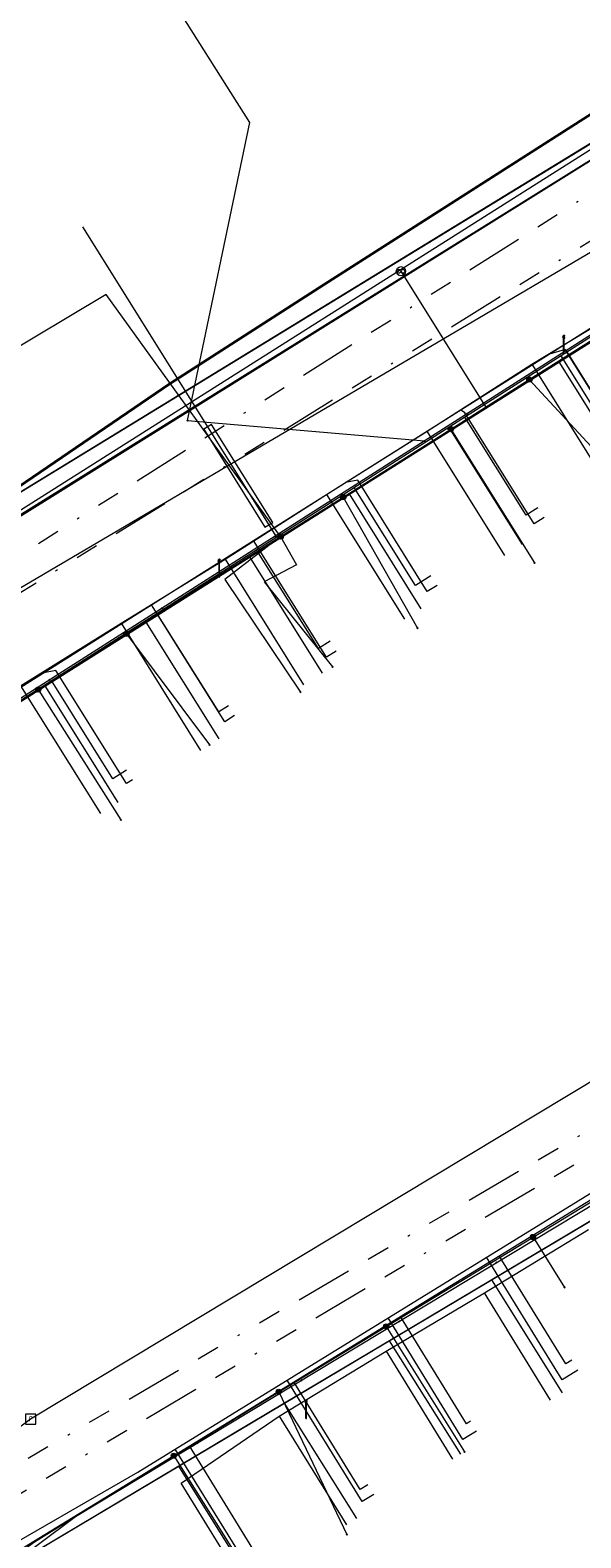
# Model space of a CAD drawing. Header units: metres. Extents: x 151922 to 154458, y 463415 to 464223.
# Tile 31 of 164: x 152452 to 152476, y 463786 to 463852. Entities that reach past the tile are written whole.
import ezdxf
from ezdxf.enums import TextEntityAlignment as Align
from ezdxf.lldxf.tags import DXFTag

# ---------------------------------------------------------------- set-up
doc = ezdxf.new("R2010")
doc.units = ezdxf.units.M
doc.linetypes.add('RI-OVERIG-SO', pattern=[17, 5, -2, 2, -2, 0, -2, 2, -2])
doc.layers.get('0').update_dxf_attribs({"lineweight": 9})
for name, color, linetype, lineweight in [('B-PV-KL-DATA-G', 90, 'KL-DATA-SO', 9), ('B-PV-KL-DATA_HULPSTUK-S', 90, 'Continuous', 9), ('B-PV-KL-DATA_KABELBED-G', 90, 'Continuous', 9), ('B-PV-KL-ET_HS-G', 10, 'KL-HS-SO', 9), ('B-PV-KL-ET_LS-G', 190, 'KL-LS-SO', 9), ('B-PV-KL-ET_LS-S', 190, 'Continuous', 9), ('B-PV-KL-ET_LS_MANTELBUIS-G', 190, 'Continuous', 9), ('B-PV-KL-GAS_LD-G', 50, 'KL-GAS_LD-SO', 9), ('B-PV-KL-WATER-G', 170, 'KL-WATER-SO', 9), ('B-PV-KL-WATER_HULPSTUK-S', 170, 'Continuous', 9), ('B-PV-OG-INFO-S', 7, 'Continuous', 9), ('B-PV-RI-OVERIG_RIOOLPUT_INSPECTIE-S', 10, 'Continuous', 9), ('B-PV-RI-VRIJVERVAL-G', 210, 'RI-OVERIG-SO', 9)]:
    doc.layers.add(name, color=color, linetype=linetype, lineweight=lineweight)
doc.styles.add('NLCS-ISO', font='txt')
doc.styles.get("Standard").update_dxf_attribs({"font": 'arial.ttf'})
tags = doc.linetypes.add('KL-DATA-SO', pattern='A,4,-1,[101,NLCS.SHX,S=0.5,R=0,X=0,Y=0],-1,4,-1,["D",Standard,S=1,R=0,X=-0.25,Y=-0.5],-1.5', length=12.5).pattern_tags.tags
tags[18] = DXFTag(74, 10)
tags = doc.linetypes.add('KL-GAS_LD-SO', pattern='A,4,-1,[69,NLCS.SHX,S=0.5,R=0,X=0,Y=0],-1,4,-1,["L",Standard,S=1,R=0,X=0.25,Y=-0.5],-2', length=13).pattern_tags.tags
tags[18] = DXFTag(74, 10)
tags = doc.linetypes.add('KL-HS-SO', pattern='A,4,-1,[103,NLCS.SHX,S=0.75,R=0,X=0,Y=0],-1,4,-1,["H",Standard,S=1,R=0,X=0,Y=-0.5],-2', length=13).pattern_tags.tags
tags[18] = DXFTag(74, 10)
tags = doc.linetypes.add('KL-LS-SO', pattern='A,4,-1,[103,NLCS.SHX,S=0.75,R=0,X=0,Y=0],-1,4,-1,["L",Standard,S=1,R=0,X=0,Y=-0.5],-2', length=13).pattern_tags.tags
tags[18] = DXFTag(74, 10)
doc.linetypes.add('KL-WATER-SO', pattern='A,7,-0.5,[168,NLCS.SHX,S=0.75,R=0,X=0.75,Y=0],-2', length=9.5)

# ---------------------------------------------------------------- blocks, each defined once
blk = doc.blocks.new('SKL-WTB_HULP_OVERLENGTE-SO')
at = {"color": 0, "linetype": 'ByBlock', "lineweight": 18}
for centre, radius in [((0, 0), 1), ((-0.42, 0), 0.417), ((0.42, 0), 0.417)]:
    blk.add_circle(centre, radius, dxfattribs=at)
at = {"color": 0, "linetype": 'ByBlock', "lineweight": 18, "style": 'NLCS-ISO', "flags": 1}
for tag, p in [('TYPE', (1.5, 0)), ('OMSCHRIJVING', (1.5, -3)), ('LABEL', (1.5, -1.5))]:
    blk.add_attdef(tag, p, '', height=1, dxfattribs=at)
blk = doc.blocks.new('SKL-WTB_HULP_OVERIG-SO')
at = {"color": 0, "linetype": 'ByBlock', "lineweight": 18}
for points in [[(-0.14, 0.14), (0.14, -0.14)], [(0.14, 0.14), (-0.14, -0.14)]]:
    blk.add_lwpolyline(points, dxfattribs=at)
at = {"color": 0, "linetype": 'ByBlock', "lineweight": 18, "style": 'NLCS-ISO', "flags": 1}
for tag, p in [('TYPE', (1.5, 0)), ('OMSCHRIJVING', (1.5, -3)), ('LABEL', (1.5, -1.5))]:
    blk.add_attdef(tag, p, '', height=1, dxfattribs=at)
blk = doc.blocks.new('SKL-WTB_HULP_MOF-SO')
at = {"linetype": 'ByBlock', "lineweight": 18}
h = blk.add_hatch(color=0, dxfattribs=at)
h.dxf.hatch_style = 1
h.paths.add_polyline_path([(-0.5625, 0, 1), (0.5625, 0, 1)])
at = {"color": 0, "linetype": 'ByBlock', "lineweight": 18}
blk.add_circle((0, 0), 0.5625, dxfattribs=at)
at = {"color": 0, "linetype": 'ByBlock', "lineweight": 18, "style": 'NLCS-ISO', "flags": 1}
for tag, p in [('TYPE', (1.5, 0)), ('OMSCHRIJVING', (1.5, -3)), ('LABEL', (1.5, -1.5))]:
    blk.add_attdef(tag, p, '', height=1, dxfattribs=at)
blk = doc.blocks.new('SKL-ET_LS_MAST-SO')
for p, q in [((-0.05, 2.07), (0.05, 2.07)), ((-0.05, -2), (0.05, -2))]:
    blk.add_line(p, q)
for points in [[(-0.18, 1.76), (-0.22, 1.76), (-0.22, 1.84), (-0.18, 1.84), (-0.18, 1.79)], [(-0.18, 1.49), (-0.22, 1.49), (-0.22, 1.57), (-0.18, 1.57), (-0.18, 1.52)], [(-0.18, 1.79), (-0.05, 1.79)], [(-0.18, 1.76), (-0.05, 1.76)], [(-0.18, 1.52), (-0.05, 1.52)], [(-0.18, 1.49), (-0.05, 1.49)], [(-0.05, -2), (-0.05, 2.07)], [(0.05, -2), (0.05, 2.07)], [(0.18, 1.92), (0.05, 1.92)], [(0.18, 1.89), (0.05, 1.89)], [(0.18, 1.66), (0.05, 1.66)], [(0.18, 1.63), (0.05, 1.63)], [(0.18, 1.39), (0.05, 1.39)], [(0.18, 1.36), (0.05, 1.36)], [(0.18, 1.89), (0.22, 1.89), (0.22, 1.97), (0.18, 1.97), (0.18, 1.92)], [(0.18, 1.63), (0.22, 1.63), (0.22, 1.71), (0.18, 1.71), (0.18, 1.66)], [(0.18, 1.36), (0.22, 1.36), (0.22, 1.44), (0.18, 1.44), (0.18, 1.39)]]:
    blk.add_lwpolyline(points)
blk = doc.blocks.new('SRI-PUT_INSPECTIEPUT_RIOOLPUT-SO')
at = {"color": 0, "linetype": 'ByBlock', "lineweight": 18}
blk.add_lwpolyline([(-1.12, -1.12), (1.12, -1.12), (1.12, 1.12), (-1.12, 1.12)], close=True, dxfattribs=at)
at = {"color": 0, "linetype": 'ByBlock', "lineweight": 18, "style": 'NLCS-ISO'}
blk.add_text('r', height=1.5, dxfattribs=at).set_placement((0, 0.28), align=Align.MIDDLE_CENTER)
blk = doc.blocks.new('SOG-INFO_OVERIG-SO')
at = {"color": 0, "linetype": 'ByBlock', "lineweight": 18}
for points in [[(-0.14, 0.14), (0.14, -0.14)], [(0.14, 0.14), (-0.14, -0.14)]]:
    blk.add_lwpolyline(points, dxfattribs=at)
at = {"color": 0, "linetype": 'ByBlock', "lineweight": 18, "style": 'NLCS-ISO', "flags": 1}
for tag, p in [('TYPE', (1.5, 0)), ('OMSCHRIJVING', (1.5, -3)), ('LABEL', (1.5, -1.5))]:
    blk.add_attdef(tag, p, '', height=1, dxfattribs=at)

msp = doc.modelspace()

# ---------------------------------------------------------------- linework, layer by layer
at = {"layer": 'B-PV-KL-DATA-G', "ltscale": 0.5, "flags": 128}
for points in [[(153877.43, 463906.662), (153877.06, 463906.08), (153874.95, 463902.62), (153874.94, 463898.12), (153871.01, 463892.3), (153856.77, 463870.24), (153856.7, 463870.13), (153854.23, 463866.95), (153851.57, 463865.42), (153848.2, 463864.06), (153847.02, 463863.94), (153844.66, 463863.83), (153841.62, 463864.6), (153837.27, 463866.22), (153836.38, 463866.55), (153835.4, 463866.92), (153826.33, 463870.31), (153800.8, 463879.24), (153796.14, 463880.95), (153763.59, 463894.65), (153742.96, 463902.22), (153733.52, 463906.26), (153707.22, 463915.57), (153683.51, 463924.12), (153673.06, 463927.92), (153648.86, 463935.61), (153611.35, 463947.24), (153593.91, 463952.47), (153555.86, 463963.18), (153551.65, 463963.92), (153548.16, 463962.41), (153515.7, 463971.91), (153514.11, 463972.35), (153512.71, 463972.72), (153512.04, 463973.1), (153511.58, 463973.48), (153510.95, 463974.02), (153510.49, 463974.65), (153510.28, 463975.36), (153509.99, 463976.28), (153509.9, 463978.2), (153510.74, 463988.17), (153509.49, 463988.63), (153490.94, 463995.23), (153490.55, 463995.34), (153489.22, 463991.64), (153489.01, 463990.64), (153488.55, 463989.75), (153486.13, 463983.01), (153485.74, 463981.93), (153475.03, 463984.84), (153461.15, 463988.43), (153451.5, 463991.05), (153429.03, 463996.77), (153399.75, 464004.24), (153302.57, 464029.13), (153293.26, 464031.34), (153289.88, 464032.18), (153258.15, 464041), (153240.95, 464043.36), (153235.31, 464044.41), (153206.3, 464052.48), (153200.52, 464054.09), (153192.59, 464056.29), (153164.13, 464061.46), (153155.45, 464063.21), (153154.69, 464063.34), (153148.76, 464064.42), (153140.52, 464065.84), (153139.17, 464066.08), (153133.79, 464064.99), (153127.44, 464066.59), (153127.39, 464066.69), (153127.31, 464066.81), (153127.27, 464067.01), (153127.23, 464067.17), (153127.17, 464067.32), (153127.11, 464067.45), (153126.94, 464067.56), (153126.64, 464067.64), (153126.39, 464067.6), (153126.05, 464067.56), (153125.69, 464067.42), (153125.23, 464066.99), (153085, 464076.1), (153081.44, 464076.04), (153074.8, 464076.99), (153045.54, 464080.22), (153036.62, 464080.2), (152951.91, 464079.96), (152947.52, 464079.15), (152944.88, 464078.96), (152943.88, 464078.89), (152942.88, 464078.81), (152930.01, 464077.88), (152880.98, 464073.28), (152874.3, 464073.75), (152874.09, 464073.76), (152873.11, 464073.64), (152865.09, 464072.7), (152857.12, 464070.4), (152849.6, 464069.01), (152849.6, 464068.4), (152850.98, 464043.3), (152851.01, 464042.43), (152841.99, 464041.6), (152834.16, 464041.02), (152824.23, 464039.81), (152813.36, 464038.61), (152800.26, 464036.41), (152792.27, 464035.19), (152773.17, 464031.63), (152764.19, 464029.82), (152755.51, 464027.89), (152742.85, 464024.92), (152726.67, 464020.3), (152715.42, 464017.02), (152696.33, 464011.49), (152675.4, 464003.4), (152662.1, 463996.3), (152625.3, 463984.05), (152611.36, 463980.89), (152596.35, 463974.21), (152587.23, 463970.11), (152578.47, 463966.04), (152572.37, 463962.96), (152566.27, 463959.95), (152556.2, 463954.95), (152548.37, 463950.99), (152546.26, 463949.77), (152539.39, 463946.05), (152531.36, 463941.5), (152521.16, 463935.41), (152520.61, 463934.89), (152517.27, 463932.71), (152512.41, 463929.35), (152506.36, 463923.2), (152509.95, 463918.86), (152511.27, 463916.2), (152512.18, 463903.27), (152509.34, 463902.7), (152485.33, 463892.91), (152484.34, 463892.46), (152484.42, 463892.22), (152486.36, 463887.87), (152499.34, 463861.11), (152495.13, 463858.41), (152489.27, 463854.78), (152436.75, 463822.68), (152428.41, 463816.85), (152425.25, 463816.2), (152404.26, 463800.73), (152391.26, 463791.13), (152381.61, 463782.44), (152378.03, 463779.76), (152341.53, 463752.67), (152330.76, 463744.01), (152322.89, 463742.36), (152314.733, 463735.813)], [(153877.43, 463906.662), (153877.06, 463906.08), (153874.95, 463902.62), (153874.94, 463898.12), (153871.01, 463892.3), (153856.77, 463870.24), (153856.7, 463870.13), (153854.23, 463866.95), (153851.57, 463865.42), (153848.2, 463864.06), (153847.02, 463863.94), (153844.66, 463863.83), (153841.62, 463864.6), (153837.27, 463866.22), (153836.38, 463866.55), (153835.4, 463866.92), (153826.33, 463870.31), (153800.8, 463879.24), (153796.14, 463880.95), (153763.59, 463894.65), (153742.96, 463902.22), (153733.52, 463906.26), (153707.22, 463915.57), (153683.51, 463924.12), (153673.06, 463927.92), (153648.86, 463935.61), (153611.35, 463947.24), (153593.91, 463952.47), (153555.86, 463963.18), (153551.65, 463963.92), (153548.16, 463962.41), (153515.7, 463971.91), (153514.11, 463972.35), (153512.71, 463972.72), (153512.04, 463973.1), (153511.58, 463973.48), (153510.95, 463974.02), (153510.49, 463974.65), (153510.28, 463975.36), (153509.99, 463976.28), (153509.9, 463978.2), (153510.74, 463988.17), (153509.49, 463988.63), (153490.94, 463995.23), (153490.55, 463995.34), (153489.22, 463991.64), (153489.01, 463990.64), (153488.55, 463989.75), (153486.13, 463983.01), (153485.74, 463981.93), (153475.03, 463984.84), (153461.15, 463988.43), (153451.5, 463991.05), (153429.03, 463996.77), (153399.75, 464004.24), (153302.57, 464029.13), (153293.26, 464031.34), (153289.88, 464032.18), (153258.15, 464041), (153240.95, 464043.36), (153235.31, 464044.41), (153206.3, 464052.48), (153200.52, 464054.09), (153192.59, 464056.29), (153164.13, 464061.46), (153155.45, 464063.21), (153154.69, 464063.34), (153148.76, 464064.42), (153140.52, 464065.84), (153139.17, 464066.08), (153133.79, 464064.99), (153127.44, 464066.59), (153127.39, 464066.69), (153127.31, 464066.81), (153127.27, 464067.01), (153127.23, 464067.17), (153127.17, 464067.32), (153127.11, 464067.45), (153126.94, 464067.56), (153126.64, 464067.64), (153126.39, 464067.6), (153126.05, 464067.56), (153125.69, 464067.42), (153125.23, 464066.99), (153085, 464076.1), (153081.44, 464076.04), (153074.8, 464076.99), (153045.54, 464080.22), (153036.62, 464080.2), (152951.91, 464079.96), (152947.52, 464079.15), (152944.88, 464078.96), (152943.88, 464078.89), (152942.88, 464078.81), (152930.01, 464077.88), (152880.98, 464073.28), (152874.3, 464073.75), (152874.09, 464073.76), (152873.11, 464073.64), (152865.09, 464072.7), (152857.12, 464070.4), (152849.6, 464069.01), (152849.6, 464068.4), (152850.98, 464043.3), (152851.01, 464042.43), (152841.99, 464041.6), (152834.16, 464041.02), (152824.23, 464039.81), (152813.36, 464038.61), (152800.26, 464036.41), (152792.27, 464035.19), (152773.17, 464031.63), (152764.19, 464029.82), (152755.51, 464027.89), (152742.85, 464024.92), (152726.67, 464020.3), (152715.42, 464017.02), (152696.33, 464011.49), (152675.4, 464003.4), (152662.1, 463996.3), (152625.3, 463984.05), (152611.36, 463980.89), (152596.35, 463974.21), (152587.23, 463970.11), (152578.47, 463966.04), (152572.37, 463962.96), (152566.27, 463959.95), (152556.2, 463954.95), (152548.37, 463950.99), (152546.26, 463949.77), (152539.39, 463946.05), (152531.36, 463941.5), (152521.16, 463935.41), (152520.61, 463934.89), (152517.27, 463932.71), (152512.41, 463929.35), (152506.36, 463923.2), (152509.95, 463918.86), (152511.27, 463916.2), (152512.18, 463903.27), (152509.34, 463902.7), (152485.33, 463892.91), (152484.34, 463892.46), (152484.42, 463892.22), (152486.36, 463887.87), (152499.34, 463861.11), (152495.13, 463858.41), (152489.27, 463854.78), (152436.75, 463822.68), (152428.41, 463816.85), (152425.25, 463816.2), (152404.26, 463800.73), (152391.26, 463791.13), (152381.61, 463782.44), (152378.03, 463779.76), (152341.53, 463752.67), (152330.76, 463744.01), (152322.89, 463742.36), (152314.733, 463735.812)], [(153877.43, 463906.662), (153877.06, 463906.08), (153874.95, 463902.62), (153874.94, 463898.12), (153871.01, 463892.3), (153856.7, 463870.13), (153854.23, 463866.95), (153851.57, 463865.42), (153848.2, 463864.06), (153844.66, 463863.83), (153841.62, 463864.6), (153836.38, 463866.55), (153835.4, 463866.92), (153826.33, 463870.31), (153800.8, 463879.24), (153796.14, 463880.95), (153763.59, 463894.65), (153742.96, 463902.22), (153733.52, 463906.26), (153707.22, 463915.57), (153673.06, 463927.92), (153648.86, 463935.61), (153611.35, 463947.24), (153593.91, 463952.47), (153555.86, 463963.18), (153551.65, 463963.92), (153548.16, 463962.41), (153514.11, 463972.35), (153512.71, 463972.72), (153512.04, 463973.1), (153510.95, 463974.02), (153510.49, 463974.65), (153510.28, 463975.36), (153509.99, 463976.28), (153509.9, 463978.2), (153510.74, 463988.17), (153490.94, 463995.23), (153490.55, 463995.34), (153489.22, 463991.64), (153489.01, 463990.64), (153488.55, 463989.75), (153485.74, 463981.93), (153475.03, 463984.84), (153451.5, 463991.05), (153429.03, 463996.77), (153302.57, 464029.13), (153293.26, 464031.34), (153289.88, 464032.18), (153258.15, 464041), (153240.95, 464043.36), (153235.31, 464044.41), (153200.52, 464054.09), (153192.59, 464056.29), (153155.45, 464063.21), (153154.69, 464063.34), (153140.52, 464065.84), (153139.17, 464066.08), (153133.79, 464064.99), (153127.44, 464066.59), (153127.31, 464066.81), (153127.27, 464067.01), (153127.17, 464067.32), (153127.11, 464067.45), (153126.94, 464067.56), (153126.64, 464067.64), (153126.05, 464067.56), (153125.69, 464067.42), (153125.23, 464066.99), (153085, 464076.1), (153081.44, 464076.04), (153074.8, 464076.99), (153045.54, 464080.22), (152951.91, 464079.96), (152947.52, 464079.15), (152944.88, 464078.96), (152942.88, 464078.81), (152930.01, 464077.88), (152880.98, 464073.28), (152874.09, 464073.76), (152873.11, 464073.64), (152865.09, 464072.7), (152857.12, 464070.4), (152849.6, 464069.01), (152850.98, 464043.3), (152851.01, 464042.43), (152841.99, 464041.6), (152834.16, 464041.02), (152824.23, 464039.81), (152813.36, 464038.61), (152800.26, 464036.41), (152792.27, 464035.19), (152773.17, 464031.63), (152764.19, 464029.82), (152755.51, 464027.89), (152742.85, 464024.92), (152715.42, 464017.02), (152696.33, 464011.49), (152675.4, 464003.4), (152662.1, 463996.3), (152625.3, 463984.05), (152611.36, 463980.89), (152587.23, 463970.11), (152578.47, 463966.04), (152566.27, 463959.95), (152556.2, 463954.95), (152548.37, 463950.99), (152546.26, 463949.77), (152539.39, 463946.05), (152531.36, 463941.5), (152521.16, 463935.41), (152520.61, 463934.89), (152517.27, 463932.71), (152512.41, 463929.35), (152506.36, 463923.2), (152509.95, 463918.86), (152511.27, 463916.2), (152512.18, 463903.27), (152509.34, 463902.7), (152484.34, 463892.46), (152484.42, 463892.22), (152486.36, 463887.87), (152499.34, 463861.11), (152489.27, 463854.78), (152436.75, 463822.68), (152428.41, 463816.85), (152425.25, 463816.2), (152391.26, 463791.13), (152381.61, 463782.44), (152378.03, 463779.76), (152341.53, 463752.67), (152330.76, 463744.01), (152327.32, 463743.289)], [(152314.733, 463735.812), (152322.89, 463742.36), (152330.76, 463744.01), (152341.53, 463752.67), (152378.03, 463779.76), (152381.61, 463782.44), (152391.26, 463791.13), (152404.26, 463800.73), (152425.25, 463816.2), (152428.41, 463816.85), (152436.75, 463822.68), (152489.27, 463854.78), (152495.13, 463858.41), (152499.34, 463861.11), (152486.36, 463887.87), (152484.42, 463892.22), (152484.34, 463892.46), (152485.33, 463892.91), (152509.34, 463902.7), (152512.18, 463903.27), (152511.27, 463916.2), (152509.95, 463918.86), (152506.36, 463923.2), (152512.41, 463929.35), (152517.27, 463932.71), (152520.61, 463934.89), (152521.16, 463935.41), (152531.36, 463941.5), (152539.39, 463946.05), (152546.26, 463949.77), (152548.37, 463950.99), (152556.2, 463954.95), (152566.27, 463959.95), (152572.37, 463962.96), (152578.47, 463966.04), (152587.23, 463970.11), (152596.35, 463974.21), (152611.36, 463980.89), (152625.3, 463984.05), (152662.2, 463996.2), (152675.5, 464003.3), (152696.33, 464011.49), (152715.42, 464017.02), (152726.67, 464020.3), (152742.85, 464024.92), (152755.51, 464027.89), (152764.19, 464029.82), (152773.17, 464031.63), (152792.27, 464035.19), (152800.26, 464036.41), (152813.36, 464038.61), (152824.23, 464039.81), (152834.16, 464041.02), (152841.99, 464041.6), (152851.01, 464042.43), (152850.98, 464043.3), (152849.6, 464068.4), (152849.6, 464069.01), (152857.12, 464070.4), (152865.09, 464072.7), (152873.11, 464073.64), (152874.09, 464073.76), (152874.3, 464073.75), (152880.98, 464073.28), (152930.01, 464077.88), (152942.88, 464078.81), (152943.88, 464078.89), (152944.88, 464078.96), (152945.07, 464078.97)], [(152314.733, 463735.812), (152322.89, 463742.36), (152330.76, 463744.01), (152341.53, 463752.67), (152378.03, 463779.76), (152381.61, 463782.44), (152391.26, 463791.13), (152404.26, 463800.73), (152425.25, 463816.2), (152428.41, 463816.85), (152436.75, 463822.68), (152489.27, 463854.78), (152495.13, 463858.41), (152499.34, 463861.11), (152486.36, 463887.87), (152484.42, 463892.22), (152484.34, 463892.46), (152485.33, 463892.91), (152509.34, 463902.7), (152512.18, 463903.27), (152511.27, 463916.2), (152509.95, 463918.86), (152506.36, 463923.2), (152512.41, 463929.35), (152517.27, 463932.71), (152520.61, 463934.89), (152521.16, 463935.41), (152531.36, 463941.5), (152539.39, 463946.05), (152546.26, 463949.77), (152548.37, 463950.99), (152556.2, 463954.95), (152566.27, 463959.95), (152572.37, 463962.96), (152578.47, 463966.04), (152587.23, 463970.11), (152596.35, 463974.21), (152611.36, 463980.89), (152625.3, 463984.05), (152662.2, 463996.2), (152675.5, 464003.3), (152696.33, 464011.49), (152715.42, 464017.02), (152726.67, 464020.3), (152742.85, 464024.92), (152755.51, 464027.89), (152764.19, 464029.82), (152773.17, 464031.63), (152792.27, 464035.19), (152800.26, 464036.41), (152813.36, 464038.61), (152824.23, 464039.81), (152834.16, 464041.02), (152841.99, 464041.6), (152851.01, 464042.43), (152850.98, 464043.3), (152849.6, 464068.4), (152849.6, 464069.01), (152857.12, 464070.4), (152865.09, 464072.7), (152873.11, 464073.64), (152874.09, 464073.76), (152874.3, 464073.75), (152880.98, 464073.28), (152930.01, 464077.88), (152942.88, 464078.81), (152943.88, 464078.89), (152944.88, 464078.96), (152945.07, 464078.97)], [(152327.32, 463743.289), (152330.76, 463744.01), (152341.53, 463752.67), (152381.61, 463782.44), (152391.26, 463791.13), (152404.26, 463800.73), (152425.25, 463816.2), (152428.41, 463816.85), (152436.75, 463822.68), (152495.13, 463858.41), (152499.34, 463861.11), (152486.36, 463887.87), (152484.34, 463892.46), (152485.33, 463892.91), (152509.34, 463902.7), (152512.18, 463903.27), (152511.27, 463916.2), (152509.95, 463918.86), (152506.36, 463923.2), (152512.41, 463929.35), (152517.27, 463932.71), (152520.61, 463934.89), (152521.16, 463935.41), (152531.36, 463941.5), (152539.39, 463946.05), (152546.26, 463949.77), (152548.37, 463950.99), (152566.27, 463959.95), (152572.37, 463962.96), (152578.47, 463966.04), (152587.23, 463970.11), (152611.36, 463980.89), (152625.3, 463984.05), (152662.2, 463996.2), (152675.5, 464003.3), (152696.33, 464011.49), (152726.67, 464020.3), (152742.85, 464024.92), (152755.51, 464027.89), (152764.19, 464029.82), (152773.17, 464031.63), (152792.27, 464035.19), (152800.26, 464036.41), (152813.36, 464038.61), (152824.23, 464039.81), (152834.16, 464041.02), (152841.99, 464041.6), (152851.01, 464042.43), (152849.6, 464068.4), (152849.6, 464069.01), (152857.12, 464070.4), (152865.09, 464072.7), (152874.09, 464073.76), (152874.3, 464073.75), (152880.98, 464073.28), (152930.01, 464077.88), (152943.88, 464078.89), (152944.88, 464078.96), (152945.07, 464078.97)], [(152327.32, 463743.289), (152330.76, 463744.01), (152341.53, 463752.67), (152381.61, 463782.44), (152391.26, 463791.13), (152404.26, 463800.73), (152425.25, 463816.2), (152428.41, 463816.85), (152436.75, 463822.68), (152495.13, 463858.41), (152499.34, 463861.11), (152486.36, 463887.87), (152484.34, 463892.46), (152485.33, 463892.91), (152509.34, 463902.7), (152512.18, 463903.27), (152511.27, 463916.2), (152509.95, 463918.86), (152506.36, 463923.2), (152512.41, 463929.35), (152517.27, 463932.71), (152520.61, 463934.89), (152521.16, 463935.41), (152531.36, 463941.5), (152539.39, 463946.05), (152546.26, 463949.77), (152548.37, 463950.99), (152566.27, 463959.95), (152572.37, 463962.96), (152578.47, 463966.04), (152587.23, 463970.11), (152611.36, 463980.89), (152625.3, 463984.05), (152662.2, 463996.2), (152675.5, 464003.3), (152696.33, 464011.49), (152726.67, 464020.3), (152742.85, 464024.92), (152755.51, 464027.89), (152764.19, 464029.82), (152773.17, 464031.63), (152792.27, 464035.19), (152800.26, 464036.41), (152813.36, 464038.61), (152824.23, 464039.81), (152834.16, 464041.02), (152841.99, 464041.6), (152851.01, 464042.43), (152849.6, 464068.4), (152849.6, 464069.01), (152857.12, 464070.4), (152865.09, 464072.7), (152874.09, 464073.76), (152874.3, 464073.75), (152880.98, 464073.28), (152930.01, 464077.88), (152943.88, 464078.89), (152944.88, 464078.96), (152945.07, 464078.97)], [(152405.974, 463789.084), (152405.54, 463789.659), (152437.147, 463813.504), (152497.389, 463851.501), (152503.911, 463850.124), (152506.013, 463838.403)], [(152473.032, 463829.158), (152469.902, 463834.164), (152497.389, 463851.501), (152503.911, 463850.124), (152506.013, 463838.403)], [(152477.783, 463832.085), (152474.622, 463837.141), (152497.389, 463851.501), (152503.911, 463850.124), (152506.013, 463838.403)], [(152467.718, 463841.098), (152471.441, 463835.134), (152437.147, 463813.504), (152405.54, 463789.659), (152405.974, 463789.084)], [(152473.433, 463837.04), (152477.597, 463839.551)], [(152468.865, 463834.113), (152473.433, 463837.04)], [(152473.433, 463837.04), (152476.882, 463831.522)], [(152464.474, 463831.349), (152468.865, 463834.113)], [(152472.26, 463828.681), (152468.865, 463834.113)], [(152468.607, 463826.357), (152465.473, 463831.37), (152437.147, 463813.504), (152405.54, 463789.659), (152405.974, 463789.084)], [(152460.042, 463828.516), (152464.474, 463831.349)], [(152464.474, 463831.349), (152467.879, 463825.902)], [(152464.299, 463823.548), (152461.123, 463828.627), (152437.147, 463813.504), (152405.54, 463789.659), (152405.974, 463789.084)], [(152455.501, 463825.721), (152460.042, 463828.516)], [(152460.042, 463828.516), (152463.468, 463823.034)], [(152459.792, 463820.682), (152456.606, 463825.778), (152437.147, 463813.504), (152405.54, 463789.659), (152405.974, 463789.084)], [(152451.116, 463822.988), (152455.501, 463825.721)], [(152455.501, 463825.721), (152458.968, 463820.173)], [(152455.378, 463817.902), (152452.194, 463822.995), (152437.147, 463813.504), (152405.54, 463789.659), (152405.974, 463789.084)], [(152451.116, 463822.988), (152454.6, 463817.416)], [(152519.832, 463821.27), (152508.391, 463819.062), (152500, 463813.901), (152449.206, 463783.662), (152428.029, 463767.571), (152428.68, 463766.716)], [(152471.365, 463796.479), (152475.906, 463799.252)], [(152474.776, 463792.109), (152471.689, 463797.047), (152449.206, 463783.662), (152428.029, 463767.571), (152428.68, 463766.716)], [(152467.072, 463793.933), (152471.365, 463796.479)], [(152474.249, 463791.79), (152471.365, 463796.479)], [(152470.327, 463789.43), (152467.226, 463794.39), (152449.206, 463783.662), (152428.029, 463767.571), (152428.68, 463766.716)], [(152462.411, 463791.101), (152467.072, 463793.933)], [(152467.072, 463793.933), (152469.977, 463789.215)], [(152465.791, 463786.621), (152462.64, 463791.66), (152449.206, 463783.662), (152428.029, 463767.571), (152428.68, 463766.716)], [(152460.905, 463783.657), (152458.127, 463788.167), (152462.411, 463791.101)], [(152462.411, 463791.101), (152465.338, 463786.348)], [(152461.202, 463783.834), (152458.026, 463788.913), (152449.206, 463783.662), (152428.029, 463767.571), (152428.68, 463766.716)]]:
    msp.add_lwpolyline(points, dxfattribs=at)
at = {"layer": 'B-PV-KL-DATA_KABELBED-G', "ltscale": 0.5, "flags": 128}
for points in [[(152417.331, 463809.09), (152417.741, 463809.512), (152425.7, 463815.5), (152428.8, 463815.8), (152435.4, 463820.6), (152490.8, 463855.2), (152499.3, 463860.7), (152484.645, 463891.615), (152510.45, 463902.537), (152512.1, 463903), (152511.142, 463915.959), (152508.8, 463919.5), (152505.9, 463922.7), (152509.7, 463925.9), (152516.9, 463932.6), (152536.678, 463943.418), (152560.792, 463956.802), (152566.33, 463959.416), (152602.595, 463975.8), (152610.619, 463979.458)], [(152404.933, 463800.007), (152425.7, 463815.5), (152428.8, 463815.8), (152435.4, 463820.6), (152439.4, 463823.2), (152490.8, 463855.2), (152499.3, 463860.7), (152484.645, 463891.615), (152510.45, 463902.537), (152512.1, 463903), (152511.142, 463915.959), (152508.8, 463919.5), (152505.9, 463922.7), (152509.7, 463925.9)], [(152417.331, 463809.09), (152417.741, 463809.512), (152425.7, 463815.5), (152428.8, 463815.8), (152435.4, 463820.6), (152490.8, 463855.2), (152499.3, 463860.7), (152484.645, 463891.615), (152510.45, 463902.537), (152512.1, 463903), (152511.142, 463915.959), (152508.8, 463919.5), (152505.9, 463922.7), (152509.7, 463925.9)], [(152417.331, 463809.09), (152417.741, 463809.512), (152425.7, 463815.5), (152428.8, 463815.8), (152435.4, 463820.6), (152490.8, 463855.2), (152499.3, 463860.7), (152484.645, 463891.615), (152510.45, 463902.537), (152512.1, 463903), (152511.142, 463915.959), (152508.8, 463919.5), (152505.9, 463922.7), (152509.7, 463925.9)], [(152339.13, 463750.91), (152339.51, 463750.66), (152339.97, 463750.9), (152357.22, 463763.96), (152391.79, 463790.16), (152393.71, 463791.7), (152404.94, 463800.01), (152417.75, 463809.51), (152425.71, 463815.5), (152428.81, 463815.8), (152435.41, 463820.6), (152439.41, 463823.2), (152490.81, 463855.2), (152499.31, 463860.7), (152484.65, 463891.61)], [(152462.47, 463829.512), (152454.849, 463840.085), (152445.353, 463834.411), (152434.844, 463853.048)], [(152446.83, 463819.636), (152451.883, 463822.826), (152455.744, 463825.264), (152462.47, 463829.512), (152465.204, 463831.238), (152469.9, 463834.203), (152473.323, 463836.365), (152478.306, 463839.511), (152488.138, 463845.72), (152492.132, 463848.242), (152494.325, 463849.627), (152494.421, 463849.61), (152500, 463850.12), (152504.75, 463850.554)], [(152467.718, 463841.098), (152471.441, 463835.134)], [(152479.094, 463839.961), (152474.622, 463837.141)], [(152474.622, 463837.141), (152471.441, 463835.134)], [(152477.783, 463832.085), (152474.622, 463837.141)], [(152473.323, 463836.365), (152477.461, 463831.884)], [(152471.441, 463835.134), (152469.902, 463834.164)], [(152469.902, 463834.164), (152465.473, 463831.37)], [(152469.9, 463834.203), (152473.554, 463828.36)], [(152473.032, 463829.158), (152469.902, 463834.164)], [(152465.473, 463831.37), (152461.123, 463828.627)], [(152465.204, 463831.238), (152468.441, 463825.506)], [(152468.607, 463826.357), (152465.473, 463831.37)], [(152462.47, 463829.512), (152460.031, 463827.635), (152463.329, 463822.714)], [(152462.47, 463829.512), (152463.164, 463828.278), (152461.757, 463827.536), (152464.73, 463823.823)], [(152461.123, 463828.627), (152456.606, 463825.778)], [(152464.299, 463823.548), (152461.123, 463828.627)], [(152456.606, 463825.778), (152452.194, 463822.995)], [(152459.792, 463820.682), (152456.606, 463825.778)], [(152455.744, 463825.264), (152459.362, 463820.419)], [(152452.194, 463822.995), (152447.626, 463820.113)], [(152455.378, 463817.902), (152452.194, 463822.995)], [(152451.883, 463822.826), (152455.498, 463817.139)], [(152448.175, 463783.055), (152451.722, 463785.603), (152456.817, 463788.764), (152457.807, 463789.367), (152462.389, 463792.158), (152473.484, 463798.918), (152476.736, 463800.899), (152484.734, 463805.766), (152485.073, 463805.973), (152490.422, 463809.228), (152494.715, 463811.841), (152500, 463815.057), (152501.661, 463816.068), (152505.177, 463818.213), (152505.741, 463818.466), (152506.324, 463818.672), (152506.922, 463818.829), (152507.531, 463818.938), (152508.146, 463818.996), (152508.764, 463819.003), (152509.381, 463818.961), (152509.992, 463818.868), (152510.594, 463818.725)], [(152476.401, 463799.852), (152471.689, 463797.047)], [(152473.484, 463798.918), (152474.857, 463796.72)], [(152471.689, 463797.047), (152467.226, 463794.39)], [(152474.776, 463792.109), (152471.689, 463797.047)], [(152467.074, 463795.012), (152470.498, 463789.536)], [(152467.226, 463794.39), (152462.64, 463791.66)], [(152470.327, 463789.43), (152467.226, 463794.39)], [(152462.389, 463792.158), (152465.362, 463785.921)], [(152462.64, 463791.66), (152458.026, 463788.913)], [(152465.791, 463786.621), (152462.64, 463791.66)], [(152457.807, 463789.367), (152461.249, 463783.869)], [(152458.026, 463788.913), (152449.206, 463783.662), (152447.14, 463782.092)], [(152461.202, 463783.834), (152458.026, 463788.913)]]:
    msp.add_lwpolyline(points, dxfattribs=at)
at = {"layer": 'B-PV-KL-ET_HS-G', "ltscale": 0.5, "flags": 128}
for points in [[(152561.557, 463879.027), (152555.285, 463877.993), (152537.73, 463876.292), (152525.93, 463875.842), (152516.315, 463874.952), (152513.732, 463872.418), (152509.892, 463869.028), (152502.268, 463863.315), (152500, 463861.913), (152494.128, 463858.227), (152490.832, 463857.464), (152464.353, 463840.531), (152457.63, 463836.214), (152442.157, 463825.657), (152430.635, 463818.237), (152371.892, 463773.811), (152342.348, 463751.539), (152334.378, 463745.284), (152332.879, 463744.993), (152331.353, 463744.996), (152329.855, 463745.294), (152328.444, 463745.875), (152327.17, 463746.717), (152314.733, 463760.537)], [(152562.282, 463878.543), (152561.547, 463878.975), (152555.291, 463877.943), (152537.733, 463876.242), (152525.933, 463875.792), (152516.337, 463874.904), (152513.766, 463872.381), (152509.924, 463868.989), (152502.296, 463863.274), (152500, 463861.854), (152494.147, 463858.18), (152490.852, 463857.417), (152464.38, 463840.489), (152457.658, 463836.172), (152442.185, 463825.615), (152430.664, 463818.196), (152371.922, 463773.771), (152342.378, 463751.499), (152334.408, 463745.244), (152333.091, 463744.753), (152331.703, 463744.518), (152330.297, 463744.548), (152328.921, 463744.843), (152327.625, 463745.391), (152326.455, 463746.174), (152314.733, 463758.758)]]:
    msp.add_lwpolyline(points, dxfattribs=at)
at = {"layer": 'B-PV-KL-ET_LS-G', "ltscale": 0.5, "flags": 128}
for points in [[(152494.432, 463871.086), (152498.947, 463861.449), (152501.118, 463850.976), (152500.879, 463850.843), (152500.575, 463850.769), (152499.748, 463850.806), (152497.711, 463851.114), (152497.015, 463851.126), (152496.012, 463850.884), (152495.201, 463850.475), (152446.185, 463819.213), (152435.33, 463812.008), (152431.299, 463809.122)], [(152453.824, 463843.034), (152462.291, 463829.486)], [(152478.118, 463833.474), (152477.44, 463833.05), (152474.714, 463837.409)], [(152473.701, 463830.761), (152473.192, 463830.443), (152470.513, 463834.73)], [(152469.029, 463827.8), (152468.351, 463827.376), (152465.681, 463831.648)], [(152464.624, 463824.936), (152464.115, 463824.618), (152461.419, 463828.93)], [(152460.189, 463822.115), (152459.765, 463821.85), (152457.072, 463826.158)], [(152455.735, 463819.305), (152455.141, 463818.934), (152452.464, 463823.218)], [(152365.887, 463716.616), (152367.166, 463721.613), (152399.188, 463746.375), (152404.266, 463750), (152449.761, 463784.461), (152458.734, 463789.949), (152503.605, 463817.497), (152519.117, 463820.688)], [(152475.173, 463793.533), (152474.917, 463793.375), (152472.009, 463798.099)], [(152470.756, 463790.869), (152470.586, 463790.764), (152467.699, 463795.453)], [(152466.281, 463788.102), (152465.94, 463787.893), (152463.044, 463792.595)], [(152461.711, 463785.328), (152461.37, 463785.118), (152458.489, 463789.799)]]:
    msp.add_lwpolyline(points, dxfattribs=at)
at = {"layer": 'B-PV-KL-ET_LS_MANTELBUIS-G', "ltscale": 0.5, "flags": 128}
msp.add_lwpolyline([(152459.113, 463834.194), (152461.786, 463829.917), (152462.126, 463830.129), (152459.453, 463834.406), (152459.113, 463834.194)], dxfattribs=at)
at = {"layer": 'B-PV-KL-GAS_LD-G', "ltscale": 0.5, "flags": 128}
for points in [[(152346.268, 463740.948), (152346.97, 463741.468), (152347.564, 463746.676), (152349.351, 463748.063), (152356.411, 463753.358), (152360.959, 463756.777), (152436.047, 463813.426), (152493.827, 463849.859), (152494.855, 463849.72)], [(152478.383, 463833.05), (152477.959, 463832.785), (152474.895, 463837.685), (152474.198, 463837.482)], [(152473.966, 463830.337), (152473.541, 463830.072), (152470.512, 463834.921), (152470.322, 463835.038)], [(152469.294, 463827.376), (152468.87, 463827.111), (152465.833, 463831.971), (152465.304, 463831.874)], [(152464.889, 463824.512), (152464.465, 463824.247), (152461.282, 463829.337)], [(152460.454, 463821.691), (152460.03, 463821.426), (152456.837, 463826.534)], [(152456, 463818.881), (152455.747, 463818.723), (152452.658, 463823.662), (152452.13, 463823.566)], [(152365.36, 463715.997), (152367.167, 463721.614), (152409.117, 463754.012), (152413.546, 463757.412), (152449.519, 463784.78), (152456.239, 463788.652), (152498.804, 463814.893), (152505.575, 463819.062), (152507.042, 463818.204), (152509.564, 463818.114), (152510.601, 463812.859)], [(152475.435, 463793.107), (152474.753, 463792.687), (152471.461, 463798.037)], [(152471.018, 463790.443), (152470.423, 463790.077), (152467.155, 463795.382)], [(152466.543, 463787.677), (152466.031, 463787.362), (152462.753, 463792.669)], [(152461.711, 463785.328), (152460.859, 463784.804), (152457.871, 463789.659)]]:
    msp.add_lwpolyline(points, dxfattribs=at)
at = {"layer": 'B-PV-KL-WATER-G', "ltscale": 0.5, "flags": 128}
for points in [[(152436.675, 463818.783), (152502.239, 463857.409)], [(152490.416, 463855.543), (152438.098, 463822.428), (152359.766, 463763.572), (152358.409, 463762.723)], [(152458.407, 463834.574), (152461.122, 463847.592), (152457.386, 463853.517), (152456.566, 463852.999)], [(152494.142, 463849.874), (152445.967, 463819.164)], [(152474.931, 463837.628), (152478.224, 463832.361)], [(152458.407, 463834.574), (152468.747, 463833.685)], [(152505.905, 463823.706), (152451.547, 463790.966)], [(152431.983, 463770.604), (152453.518, 463786.708), (152500.168, 463814.874)], [(152451.547, 463790.966), (152363.8, 463725.527)]]:
    msp.add_lwpolyline(points, dxfattribs=at)
at = {"layer": 'B-PV-RI-VRIJVERVAL-G', "ltscale": 0.5, "flags": 128}
for points in [[(152509.15, 463865.53), (152440.04, 463821.67)], [(152508.65, 463862.55), (152440.69, 463820.63)], [(152448.43, 463787.49), (152514.6, 463826.24)], [(152449.22, 463786.6), (152513.51, 463824.8)]]:
    msp.add_lwpolyline(points, dxfattribs=at)

# ---------------------------------------------------------------- block references
at = {"layer": 'B-PV-KL-DATA_HULPSTUK-S', "xscale": 0.2, "yscale": 0.2, "zscale": 0.2}
for name, p in [('SKL-WTB_HULP_OVERLENGTE-SO', (152467.718, 463841.098)), ('SKL-WTB_HULP_MOF-SO', (152473.323, 463836.365)), ('SKL-WTB_HULP_OVERIG-SO', (152473.323, 463836.365)), ('SKL-WTB_HULP_MOF-SO', (152469.899, 463834.203)), ('SKL-WTB_HULP_OVERIG-SO', (152469.9, 463834.203)), ('SKL-WTB_HULP_MOF-SO', (152465.204, 463831.238)), ('SKL-WTB_HULP_OVERIG-SO', (152465.204, 463831.238)), ('SKL-WTB_HULP_MOF-SO', (152462.47, 463829.512)), ('SKL-WTB_HULP_MOF-SO', (152462.47, 463829.512)), ('SKL-WTB_HULP_OVERIG-SO', (152462.47, 463829.512)), ('SKL-WTB_HULP_OVERIG-SO', (152462.47, 463829.512)), ('SKL-WTB_HULP_OVERIG-SO', (152462.47, 463829.512)), ('SKL-WTB_HULP_OVERIG-SO', (152473.554, 463828.36)), ('SKL-WTB_HULP_MOF-SO', (152455.744, 463825.264)), ('SKL-WTB_HULP_OVERIG-SO', (152455.744, 463825.264)), ('SKL-WTB_HULP_OVERIG-SO', (152468.441, 463825.506)), ('SKL-WTB_HULP_OVERIG-SO', (152464.73, 463823.823)), ('SKL-WTB_HULP_MOF-SO', (152451.883, 463822.826)), ('SKL-WTB_HULP_OVERIG-SO', (152451.883, 463822.826)), ('SKL-WTB_HULP_OVERIG-SO', (152463.329, 463822.714)), ('SKL-WTB_HULP_OVERIG-SO', (152459.362, 463820.419)), ('SKL-WTB_HULP_OVERIG-SO', (152455.498, 463817.139)), ('SKL-WTB_HULP_MOF-SO', (152473.484, 463798.918)), ('SKL-WTB_HULP_OVERIG-SO', (152473.484, 463798.918)), ('SKL-WTB_HULP_OVERIG-SO', (152474.857, 463796.72)), ('SKL-WTB_HULP_MOF-SO', (152467.074, 463795.012)), ('SKL-WTB_HULP_OVERIG-SO', (152467.074, 463795.012)), ('SKL-WTB_HULP_MOF-SO', (152462.389, 463792.158)), ('SKL-WTB_HULP_OVERIG-SO', (152462.389, 463792.158)), ('SKL-WTB_HULP_MOF-SO', (152457.807, 463789.367)), ('SKL-WTB_HULP_OVERIG-SO', (152457.807, 463789.367)), ('SKL-WTB_HULP_OVERIG-SO', (152470.498, 463789.536)), ('SKL-WTB_HULP_OVERIG-SO', (152465.362, 463785.921))]:
    msp.add_blockref(name, p, dxfattribs=at)
at = {"layer": 'B-PV-KL-ET_LS-S', "xscale": 0.2, "yscale": 0.2, "zscale": 0.2}
for p in [(152474.828, 463837.896), (152459.789, 463828.13), (152463.583, 463791.398)]:
    msp.add_blockref('SKL-ET_LS_MAST-SO', p, dxfattribs=at)
at = {"layer": 'B-PV-KL-WATER_HULPSTUK-S', "xscale": 0.2, "yscale": 0.2, "zscale": 0.2}
for p in [(152474.931, 463837.628), (152470.616, 463834.877), (152458.407, 463834.574), (152468.747, 463833.685), (152465.701, 463831.744), (152462.208, 463829.517), (152457.293, 463826.384), (152452.378, 463823.251), (152471.893, 463797.802), (152467.634, 463795.231), (152463.375, 463792.66), (152458.826, 463789.913)]:
    msp.add_blockref('SKL-WTB_HULP_OVERIG-SO', p, dxfattribs=at)
at = {"layer": 'B-PV-OG-INFO-S', "xscale": 0.2, "yscale": 0.2, "zscale": 0.2}
msp.add_blockref('SOG-INFO_OVERIG-SO', (152468.747, 463833.685), dxfattribs=at)
at = {"layer": 'B-PV-RI-OVERIG_RIOOLPUT_INSPECTIE-S', "xscale": 0.2, "yscale": 0.2, "zscale": 0.2}
msp.add_blockref('SRI-PUT_INSPECTIEPUT_RIOOLPUT-SO', (152451.562, 463790.964), dxfattribs=at)

doc.saveas('drawing.dxf')
